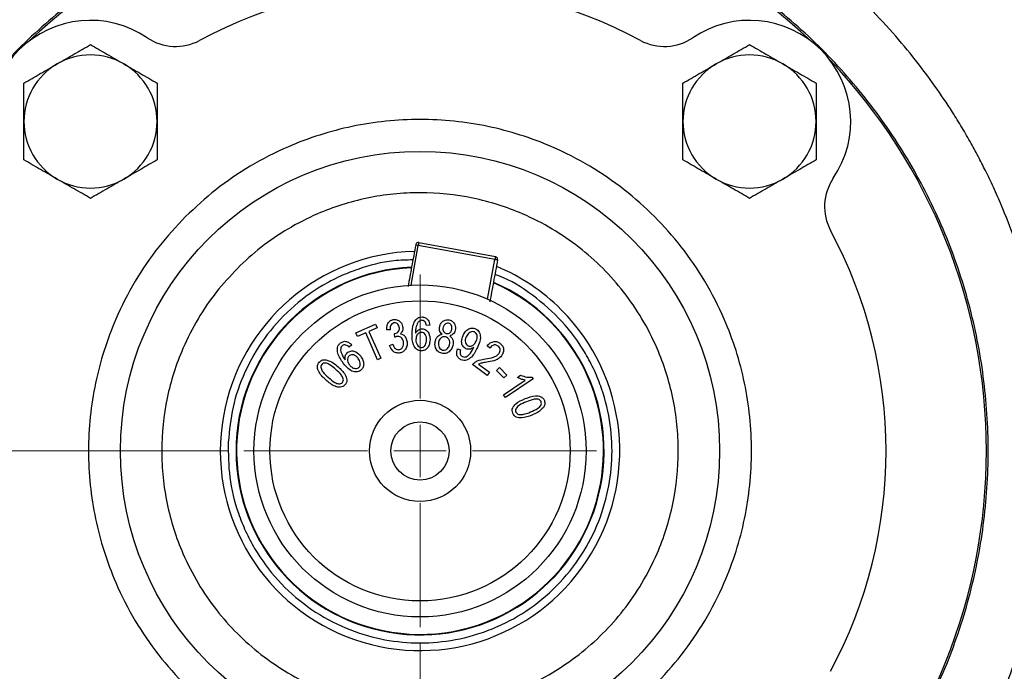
# Model space of a CAD drawing. Header units: inches. Extents: x 0.6 to 16.3, y 0.2 to 11.5.
# Tile 5 of 16: x 3 to 5.4, y 5.9 to 7.5. Entities that reach past the tile are written whole.
import ezdxf

# ---------------------------------------------------------------- set-up
doc = ezdxf.new("R2010")
doc.units = ezdxf.units.IN
doc.header["$MEASUREMENT"] = 0
doc.styles.add('SLDTEXTSTYLE0', font='TXT', dxfattribs={"width": 0.75})
doc.dimstyles.new('SLDDIMSTYLE2', dxfattribs={"dimtxt": 0.137795, "dimasz": 0.14, "dimexe": 0, "dimexo": 0.0625, "dimgap": 0.034449, "dimtad": 0, "dimtih": 1, "dimtoh": 1, "dimdec": 1, "dimlfac": 1.5, "dimrnd": 1e-09, "dimzin": 12, "dimdsep": 46, "dimtxsty": 'SLDTEXTSTYLE0', "dimblk1": 'CLOSED', "dimblk2": 'CLOSED', "dimsah": 1, "dimcen": 0.09, "dimadec": 0, "dimazin": 3, "dimtfac": 1, "dimtdec": 1, "dimtofl": 0, "dimtmove": 0, "dimatfit": 3, "dimldrblk": 'CLOSED', "dimfxl": 0, "dimfrac": 2, "dimtolj": 1, "dimtzin": 12, "dimarcsym": 0})
doc.dimstyles.new('SLDDIMSTYLE3', dxfattribs={"dimtxt": 0.137795, "dimasz": 0.14, "dimexe": 0, "dimexo": 0.0625, "dimgap": 0.034449, "dimtad": 0, "dimdec": 1, "dimlfac": 1.5, "dimrnd": 1e-09, "dimzin": 12, "dimdsep": 46, "dimtxsty": 'SLDTEXTSTYLE0', "dimblk1": 'CLOSED', "dimblk2": 'CLOSED', "dimsah": 1, "dimcen": 0.09, "dimadec": 0, "dimazin": 3, "dimtfac": 1, "dimtdec": 1, "dimtmove": 0, "dimatfit": 0, "dimldrblk": 'CLOSED', "dimfxl": 0, "dimfrac": 2, "dimtolj": 1, "dimtzin": 12, "dimarcsym": 0})

# ---------------------------------------------------------------- blocks, each defined once
blk = doc.blocks.new('_Closed')
at = {"color": 0, "linetype": 'ByBlock', "lineweight": -2}
for p, q in [((-1, 0.166667), (0, 0)), ((-1, 0.166667), (-1, -0.166667)), ((0, 0), (-1, -0.166667)), ((0, 0), (-1, 0))]:
    blk.add_line(p, q, dxfattribs=at)
blk = doc.blocks.new('_D_5')
at = {"color": 7, "linetype": 'Continuous', "lineweight": 0}
for p, q in [((3.3624, 8.4676), (1.0892, 8.4676)), ((1.1286, 8.4676), (1.1286, 7.8201)), ((0.9759, 7.7921), (0.9339, 7.7921)), ((0.9339, 7.7921), (0.9339, 7.5734)), ((1.2813, 7.7921), (1.3233, 7.7921)), ((1.3233, 7.7921), (1.3233, 7.5734)), ((0.9339, 7.5734), (0.9759, 7.5734)), ((1.3233, 7.5734), (1.2813, 7.5734)), ((1.1286, 3.5979), (1.1286, 7.3672)), ((2.7182, 3.5979), (1.0892, 3.5979))]:
    blk.add_line(p, q, dxfattribs=at)
at = {"color": 7, "linetype": 'Continuous', "lineweight": 18, "xscale": 0.14, "yscale": 0.14}
for p, rotation in [((1.1286, 8.4676), 90.0000000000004), ((1.1286, 3.5979), 270.0000000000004)]:
    blk.add_blockref('_Closed', p, dxfattribs=dict(at, rotation=rotation))
at = {"color": 7, "linetype": 'Continuous', "lineweight": 18, "char_height": 0.1378, "attachment_point": 1, "style": 'SLDTEXTSTYLE0'}
for s, insert in [('186', (0.9759, 7.751)), ('7.3', (1.0013, 7.5448))]:
    blk.add_mtext(s, dxfattribs=dict(at, insert=insert))
blk = doc.blocks.new('_D_7')
at = {"color": 7, "linetype": 'Continuous', "lineweight": 0}
for p, q in [((3.9638, 5.9334), (3.9638, 2.9412)), ((4.7971, 3.8395), (4.7971, 2.9412)), ((4.2333, 3.179), (4.1913, 3.179)), ((4.1913, 3.179), (4.1913, 2.9602)), ((4.4369, 3.179), (4.4789, 3.179)), ((4.4789, 3.179), (4.4789, 2.9602)), ((3.9638, 2.9805), (3.7138, 2.9805)), ((4.1913, 2.9602), (4.2333, 2.9602)), ((4.4789, 2.9602), (4.4369, 2.9602)), ((4.7971, 2.9805), (5.0471, 2.9805))]:
    blk.add_line(p, q, dxfattribs=at)
at = {"color": 7, "linetype": 'Continuous', "lineweight": 18, "xscale": 0.14, "yscale": 0.14}
blk.add_blockref('_Closed', (3.9638, 2.9805, -0.2811), dxfattribs=at)
at = {"color": 7, "linetype": 'Continuous', "lineweight": 18, "xscale": 0.14, "yscale": 0.14, "rotation": 180.0000000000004}
blk.add_blockref('_Closed', (4.7971, 2.9805, -0.2811), dxfattribs=at)
at = {"color": 7, "linetype": 'Continuous', "lineweight": 18, "char_height": 0.1378, "attachment_point": 1, "style": 'SLDTEXTSTYLE0'}
for s, insert in [('32', (4.2333, 3.1379)), ('1.3', (4.2079, 2.9317))]:
    blk.add_mtext(s, dxfattribs=dict(at, insert=insert))
blk = doc.blocks.new('_D_9')
at = {"color": 7, "linetype": 'Continuous', "lineweight": 0}
for p, q in [((3.4829, 6.4143), (1.533, 6.4143)), ((1.5724, 6.4143), (1.5724, 5.6835)), ((1.4197, 5.6555), (1.3777, 5.6555)), ((1.3777, 5.6555), (1.3777, 5.4367)), ((1.7251, 5.6555), (1.7671, 5.6555)), ((1.7671, 5.6555), (1.7671, 5.4367)), ((1.3777, 5.4367), (1.4197, 5.4367)), ((1.7671, 5.4367), (1.7251, 5.4367)), ((1.5724, 3.5979), (1.5724, 5.2306)), ((2.7182, 3.5979), (1.533, 3.5979))]:
    blk.add_line(p, q, dxfattribs=at)
at = {"color": 7, "linetype": 'Continuous', "lineweight": 18, "xscale": 0.14, "yscale": 0.14}
for p, rotation in [((1.5724, 6.4143, -0.2811), 90.0000000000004), ((1.5724, 3.5979, -0.2811), 270.0000000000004)]:
    blk.add_blockref('_Closed', p, dxfattribs=dict(at, rotation=rotation))
at = {"color": 7, "linetype": 'Continuous', "lineweight": 18, "char_height": 0.1378, "attachment_point": 1, "style": 'SLDTEXTSTYLE0'}
for s, insert in [('107', (1.4197, 5.6144)), ('4.2', (1.4451, 5.4082))]:
    blk.add_mtext(s, dxfattribs=dict(at, insert=insert))
blk = doc.blocks.new('SW_CENTERMARKSYMBOL_0')
at = {"color": 0, "linetype": 'Continuous', "lineweight": 18}
for p, q in [((0, 0.1312), (0, 0.4415)), ((0, 0), (0, 0.0656)), ((-0.1312, 0), (-0.4415, 0)), ((0, 0), (-0.0656, 0)), ((0, 0), (0, -0.0656)), ((0, 0), (0.0656, 0)), ((0.1312, 0), (0.4415, 0)), ((0, -0.1312), (0, -0.4415))]:
    blk.add_line(p, q, dxfattribs=at)

msp = doc.modelspace()

# ---------------------------------------------------------------- linework, layer by layer
at = {"color": 8, "linetype": 'Continuous', "lineweight": 25}
for p, q in [((3.9412, 6.8295), (3.9595, 6.9286)), ((4.133, 6.7941), (4.1512, 6.8933))]:
    msp.add_line(p, q, dxfattribs=at)
at = {"color": 7, "linetype": 'Continuous', "lineweight": 25}
for p, q in [((4.1512, 6.8933), (3.9595, 6.9286)), ((3.9608, 6.9361), (4.1526, 6.9008)), ((3.8031, 6.7097), (3.8527, 6.7317)), ((3.8527, 6.7317), (3.8567, 6.7227)), ((3.8071, 6.7007), (3.8031, 6.7097)), ((3.8277, 6.7098), (3.8071, 6.7007)), ((3.8577, 6.6425), (3.8277, 6.7098)), ((3.8567, 6.7227), (3.836, 6.7135)), ((3.836, 6.7135), (3.8659, 6.6462)), ((3.8891, 6.7178), (3.8805, 6.7179)), ((3.8996, 6.7078), (3.9009, 6.708)), ((3.9004, 6.6988), (3.8996, 6.7078)), ((3.9881, 6.7289), (3.9797, 6.7282)), ((3.8876, 6.6784), (3.8956, 6.6814)), ((3.7929, 6.6799), (3.7866, 6.6742)), ((4.0574, 6.6698), (4.0652, 6.6673)), ((4.0972, 6.6714), (4.0981, 6.6733)), ((4.1384, 6.6716), (4.1321, 6.6777)), ((3.8659, 6.6462), (3.8577, 6.6425)), ((4.1104, 6.6315), (4.1374, 6.6114)), ((4.1315, 6.6035), (4.0951, 6.6305)), ((4.1374, 6.6114), (4.1315, 6.6035)), ((4.1556, 6.6159), (4.163, 6.6231)), ((4.1735, 6.5972), (4.1556, 6.6159)), ((4.163, 6.6231), (4.181, 6.6044)), ((4.1729, 6.5548), (4.2271, 6.5915)), ((4.181, 6.6044), (4.1735, 6.5972)), ((4.2472, 6.5948), (4.1776, 6.5478)), ((4.2074, 6.5985), (4.2156, 6.604)), ((4.2441, 6.5994), (4.2472, 6.5948)), ((4.1776, 6.5478), (4.1729, 6.5548))]:
    msp.add_line(p, q, dxfattribs=at)
for radius in [1.9709, 0.75, 0.4158, 0.3758, 0.1267, 0.0729]:
    msp.add_circle((3.9638, 6.4143), radius, dxfattribs=at)
for centre, radius, start, end in [((3.9638, 6.4143), 1.4181, 46.3759, 133.6241), ((3.9638, 6.4143), 1.1667, 61.7708, 118.2292), ((3.1388, 7.2392), 0.2533, 55.8694, 214.1306), ((4.7887, 7.2392), 0.2533, 325.8694, 124.1306), ((3.352, 7.5538), 0.1267, 235.8694, 298.2292), ((4.5755, 7.5538), 0.1267, 241.7708, 304.1306), ((3.1388, 7.2392), 0.1667, 60, 120), ((4.7887, 7.2392), 0.1667, 60, 120), ((3.1388, 7.2392), 0.1667, 120, 180), ((3.1388, 7.2392), 0.1667, 360, 60), ((4.7887, 7.2392), 0.1667, 120, 180), ((4.7887, 7.2392), 0.1667, 360, 60), ((3.9638, 6.4143), 1.4181, 0, 43.6241), ((3.1388, 7.2392), 0.1667, 180, 240), ((3.1388, 7.2392), 0.1667, 300, 360), ((4.7887, 7.2392), 0.1667, 180, 240), ((4.7887, 7.2392), 0.1667, 300, 360), ((3.1388, 7.2392), 0.1667, 240, 300), ((4.7887, 7.2392), 0.1667, 240, 300), ((5.1033, 7.026), 0.1267, 145.8694, 208.2292), ((3.9638, 6.4143), 1.1667, 331.7708, 28.2292), ((3.9638, 6.4143), 0.5, 91.6662, 45), ((3.9638, 6.4143), 0.4607, 92.6993, 177.3512), ((3.9638, 6.4143), 0.4595, 92.7289, 349.5679), ((3.9638, 6.4143), 0.4593, 92.7339, 349.5679), ((3.9638, 6.4143), 0.5, 45, 67.435), ((3.9638, 6.4143), 0.4607, 177.3512, 66.3917), ((3.9638, 6.4143), 0.4595, 349.5679, 66.3608), ((3.9638, 6.4143), 0.4593, 349.5679, 66.3556), ((3.9638, 6.4143), 1.4181, 316.3759, 0)]:
    msp.add_arc(centre, radius, start, end, dxfattribs=at)
for points, knots in [([(2.3836, 6.4143), (2.3844, 6.4519), (2.3858, 6.5193), (2.3938, 6.596), (2.4004, 6.6432), (2.4042, 6.6681), (2.4078, 6.6891), (2.411, 6.7064), (2.4142, 6.723), (2.4178, 6.7406), (2.4221, 6.7605), (2.4269, 6.7812), (2.4322, 6.8027), (2.438, 6.8248), (2.4443, 6.8477), (2.4547, 6.8835), (2.4686, 6.9263), (2.4846, 6.9705), (2.495, 6.9973), (2.5003, 7.0104), (2.502, 7.0145), (2.5026, 7.0159), (2.5028, 7.0163), (2.5028, 7.0165), (2.5029, 7.0166), (2.5029, 7.0166), (2.5029, 7.0166), (2.5029, 7.0166), (2.5029, 7.0166), (2.5029, 7.0166), (2.5176, 7.0524), (2.5496, 7.1226), (2.6045, 7.2226), (2.6509, 7.2943), (2.6842, 7.3412), (2.7031, 7.3668), (2.7232, 7.3929), (2.7447, 7.4195), (2.7676, 7.4466), (2.7918, 7.4741), (2.8176, 7.502), (2.8496, 7.5349), (2.8846, 7.5688), (2.9188, 7.5997), (2.9497, 7.6263), (2.9875, 7.6572), (3.0414, 7.6981), (3.1102, 7.745), (3.1835, 7.7891), (3.2515, 7.8252), (3.308, 7.8522), (3.3491, 7.87), (3.3816, 7.8832), (3.4093, 7.8939), (3.4417, 7.9057), (3.4762, 7.9174), (3.5112, 7.9283), (3.5441, 7.9377), (3.5737, 7.9456), (3.6017, 7.9524), (3.628, 7.9584), (3.6811, 7.9694), (3.755, 7.9815), (3.8367, 7.9897), (3.8941, 7.9929), (3.9311, 7.9941), (3.9637, 7.9944), (4.0002, 7.9941), (4.0488, 7.9924), (4.1066, 7.9883), (4.165, 7.9819), (4.2161, 7.9744), (4.2598, 7.9666), (4.3037, 7.9577), (4.3535, 7.9459), (4.4121, 7.9299), (4.471, 7.911), (4.523, 7.8922), (4.5759, 7.8711), (4.6365, 7.8444), (4.7116, 7.8069), (4.7936, 7.76), (4.8652, 7.7128), (4.9211, 7.6717), (4.9589, 7.642), (4.9949, 7.6119), (5.0351, 7.5762), (5.0878, 7.5258), (5.1459, 7.464), (5.2033, 7.3953), (5.253, 7.3288), (5.2912, 7.2721), (5.3209, 7.2238), (5.3431, 7.1855), (5.3633, 7.1481), (5.3828, 7.1098), (5.4028, 7.0675), (5.4287, 7.008), (5.4552, 6.9385), (5.4781, 6.8669), (5.4943, 6.808), (5.5081, 6.7503), (5.5259, 6.6603), (5.5361, 6.58), (5.5406, 6.5158), (5.5418, 6.4958), (5.5427, 6.4758), (5.5433, 6.4558), (5.5437, 6.4358), (5.5438, 6.4163), (5.5437, 6.3903), (5.5428, 6.351), (5.5399, 6.2975), (5.5347, 6.2418), (5.5282, 6.1908), (5.521, 6.145), (5.5124, 6.0997), (5.4968, 6.0282), (5.4699, 5.9309), (5.436, 5.8383), (5.4089, 5.775), (5.3928, 5.7397), (5.3758, 5.7048), (5.358, 5.6704), (5.3393, 5.6364), (5.3197, 5.6028), (5.2994, 5.5698), (5.2812, 5.5419), (5.2636, 5.5158), (5.2425, 5.4859), (5.2119, 5.4448), (5.1753, 5.3994), (5.1392, 5.3579), (5.1086, 5.325), (5.0419, 5.2567), (4.9292, 5.1577), (4.757, 5.0425), (4.6184, 4.9741), (4.5253, 4.9371), (4.4841, 4.9221), (4.4409, 4.9077), (4.3947, 4.8937), (4.3437, 4.8803), (4.2975, 4.8697), (4.2606, 4.8623), (4.2295, 4.8567), (4.1962, 4.8513), (4.1526, 4.8453), (4.1022, 4.84), (4.0511, 4.8363), (4.0054, 4.8345), (3.9605, 4.8339), (3.9111, 4.8347), (3.8518, 4.8377), (3.8006, 4.8424), (3.761, 4.8472), (3.7364, 4.8506), (3.7137, 4.8541), (3.6928, 4.8576), (3.6738, 4.8611), (3.66, 4.8637), (3.6475, 4.8662), (3.6327, 4.8693), (3.6044, 4.8755), (3.5608, 4.8861), (3.5121, 4.8998), (3.4661, 4.9144), (3.4285, 4.9274), (3.3932, 4.9406), (3.3613, 4.9534), (3.3288, 4.9672), (3.292, 4.9838), (3.2484, 5.0051), (3.2102, 5.0253), (3.1804, 5.042), (3.1599, 5.0539), (3.1403, 5.0657), (3.1216, 5.0774), (3.1037, 5.0888), (3.0916, 5.0968), (3.0824, 5.1029), (3.0705, 5.1109), (3.043, 5.13), (3.0004, 5.1613), (2.9547, 5.1979), (2.9136, 5.2333), (2.8794, 5.2646), (2.8367, 5.3061), (2.7864, 5.3592), (2.7302, 5.4255), (2.6806, 5.491), (2.6432, 5.5462), (2.6135, 5.5933), (2.5871, 5.6381), (2.5604, 5.6873), (2.5371, 5.7345), (2.5188, 5.7743), (2.4971, 5.8252), (2.4722, 5.8903), (2.4457, 5.973), (2.4246, 6.0537), (2.4102, 6.1239), (2.3997, 6.1875), (2.3916, 6.2512), (2.3862, 6.3167), (2.3839, 6.3723), (2.3837, 6.4026), (2.3836, 6.4143)], [0, 0, 0, 0, 0.011378, 0.020355, 0.023274, 0.025808, 0.027958, 0.029723, 0.031104, 0.033079, 0.035136, 0.037277, 0.039501, 0.041808, 0.044197, 0.04667, 0.05307, 0.0578, 0.060859, 0.061762, 0.062085, 0.062186, 0.062222, 0.062236, 0.062243, 0.062245, 0.062246, 0.062247, 0.062247, 0.062247, 0.062247, 0.073942, 0.085546, 0.096668, 0.099741, 0.102939, 0.106261, 0.109707, 0.113279, 0.116975, 0.120796, 0.124742, 0.130856, 0.135501, 0.138676, 0.143171, 0.150261, 0.159129, 0.168328, 0.176082, 0.182392, 0.187256, 0.189608, 0.192997, 0.196219, 0.200024, 0.204017, 0.207291, 0.210378, 0.213279, 0.215992, 0.218519, 0.229668, 0.238597, 0.243316, 0.247048, 0.249793, 0.253167, 0.258069, 0.264499, 0.270669, 0.275834, 0.280095, 0.284081, 0.289357, 0.295566, 0.302437, 0.308052, 0.312277, 0.319627, 0.328075, 0.337619, 0.348182, 0.353966, 0.358576, 0.362727, 0.368124, 0.37483, 0.384752, 0.393763, 0.401861, 0.409829, 0.414413, 0.418997, 0.423191, 0.42727, 0.431985, 0.437336, 0.446873, 0.45444, 0.460038, 0.465354, 0.472357, 0.487759, 0.489777, 0.491794, 0.493812, 0.49583, 0.497847, 0.499865, 0.501701, 0.505727, 0.511741, 0.517887, 0.522622, 0.527288, 0.531895, 0.536536, 0.549392, 0.562385, 0.566294, 0.570203, 0.574112, 0.578021, 0.58193, 0.585839, 0.589748, 0.593657, 0.595897, 0.599248, 0.604738, 0.61135, 0.616868, 0.621388, 0.62491, 0.645732, 0.666554, 0.687377, 0.692277, 0.696824, 0.700646, 0.706019, 0.71143, 0.716561, 0.720354, 0.722808, 0.726092, 0.73057, 0.736082, 0.741431, 0.746031, 0.749913, 0.755006, 0.760963, 0.767837, 0.770526, 0.773029, 0.775346, 0.777477, 0.779422, 0.781182, 0.781713, 0.783273, 0.78575, 0.790477, 0.796834, 0.801054, 0.805059, 0.80885, 0.812427, 0.815445, 0.819516, 0.82464, 0.830114, 0.832577, 0.83496, 0.837263, 0.839487, 0.841632, 0.843697, 0.843853, 0.844977, 0.848012, 0.853969, 0.860947, 0.8657, 0.870369, 0.874953, 0.883704, 0.892454, 0.901205, 0.908529, 0.912599, 0.918023, 0.924257, 0.92951, 0.93392, 0.937488, 0.946235, 0.954982, 0.963728, 0.971428, 0.976602, 0.983216, 0.990822, 0.996483, 1, 1, 1, 1]), ([(3.0555, 7.3836), (3.0694, 7.3916), (3.0977, 7.4079), (3.125, 7.4237), (3.1388, 7.4317)], [0, 0, 0, 0, 0.494511, 1, 1, 1, 1]), ([(3.1388, 7.4317), (3.1523, 7.4239), (3.1796, 7.4081), (3.2079, 7.3918), (3.2221, 7.3836)], [0, 0, 0, 0, 0.495458, 1, 1, 1, 1]), ([(4.7054, 7.3836), (4.7193, 7.3916), (4.7476, 7.4079), (4.7749, 7.4237), (4.7887, 7.4317)], [0, 0, 0, 0, 0.4945107, 1, 1, 1, 1]), ([(4.7887, 7.4317), (4.8022, 7.4239), (4.8296, 7.4081), (4.8578, 7.3918), (4.872, 7.3836)], [0, 0, 0, 0, 0.495458, 1, 1, 1, 1]), ([(2.9721, 7.3354), (2.9857, 7.3433), (3.013, 7.359), (3.0412, 7.3753), (3.0555, 7.3836)], [0, 0, 0, 0, 0.495458, 1, 1, 1, 1]), ([(3.2221, 7.3836), (3.2361, 7.3755), (3.2643, 7.3592), (3.2917, 7.3434), (3.3055, 7.3354)], [0, 0, 0, 0, 0.494511, 1, 1, 1, 1]), ([(4.622, 7.3354), (4.6356, 7.3433), (4.6629, 7.359), (4.6911, 7.3753), (4.7054, 7.3836)], [0, 0, 0, 0, 0.495458, 1, 1, 1, 1]), ([(4.872, 7.3836), (4.886, 7.3755), (4.9142, 7.3592), (4.9416, 7.3434), (4.9554, 7.3354)], [0, 0, 0, 0, 0.494511, 1, 1, 1, 1]), ([(2.9721, 7.2392), (2.9721, 7.2553), (2.9721, 7.2879), (2.9721, 7.3195), (2.9721, 7.3354)], [0, 0, 0, 0, 0.494511, 1, 1, 1, 1]), ([(3.3055, 7.3354), (3.3055, 7.3198), (3.3055, 7.2883), (3.3055, 7.2557), (3.3055, 7.2392)], [0, 0, 0, 0, 0.495458, 1, 1, 1, 1]), ([(4.622, 7.2392), (4.622, 7.2553), (4.622, 7.2879), (4.622, 7.3195), (4.622, 7.3354)], [0, 0, 0, 0, 0.494511, 1, 1, 1, 1]), ([(4.9554, 7.3354), (4.9554, 7.3198), (4.9554, 7.2883), (4.9554, 7.2557), (4.9554, 7.2392)], [0, 0, 0, 0, 0.495458, 1, 1, 1, 1]), ([(2.9721, 7.143), (2.9721, 7.1586), (2.9721, 7.1902), (2.9721, 7.2228), (2.9721, 7.2392)], [0, 0, 0, 0, 0.495458, 1, 1, 1, 1]), ([(3.3769, 7.0012), (3.4016, 7.0242), (3.4517, 7.0709), (3.5384, 7.1295), (3.6262, 7.1746), (3.7122, 7.2067), (3.794, 7.2282), (3.8781, 7.2413), (3.9638, 7.2457), (4.0494, 7.2413), (4.1335, 7.2282), (4.2153, 7.2067), (4.3013, 7.1745), (4.3892, 7.1296), (4.4754, 7.0705), (4.5521, 7.0026), (4.62, 6.9259), (4.6791, 6.8397), (4.724, 6.7518), (4.7562, 6.6658), (4.7777, 6.5841), (4.7908, 6.4999), (4.7952, 6.4143), (4.7908, 6.3286), (4.7777, 6.2445), (4.7562, 6.1627), (4.724, 6.0767), (4.6791, 5.9888), (4.62, 5.9026), (4.5521, 5.8259), (4.4754, 5.758), (4.3892, 5.6989), (4.3013, 5.654), (4.2153, 5.6218), (4.1335, 5.6003), (4.0494, 5.5872), (3.9638, 5.5828), (3.8781, 5.5872), (3.794, 5.6003), (3.7122, 5.6218), (3.6262, 5.654), (3.5383, 5.6989), (3.4521, 5.758), (3.3754, 5.8259), (3.3075, 5.9026), (3.2484, 5.9888), (3.2035, 6.0767), (3.1713, 6.1627), (3.1498, 6.2445), (3.1367, 6.3286), (3.1323, 6.4143), (3.1367, 6.4999), (3.1498, 6.584), (3.1713, 6.6658), (3.2035, 6.7518), (3.2486, 6.8396), (3.3071, 6.9263), (3.3538, 6.9765), (3.3769, 7.0012)], [0, 0, 0, 0, 0.019408, 0.039416, 0.059988, 0.076068, 0.092152, 0.108574, 0.125, 0.141423, 0.157848, 0.173929, 0.190012, 0.210582, 0.230591, 0.25, 0.269406, 0.289416, 0.309988, 0.326068, 0.342152, 0.358574, 0.375, 0.391423, 0.407848, 0.423929, 0.440012, 0.460582, 0.480591, 0.5, 0.519406, 0.539416, 0.559988, 0.576068, 0.592152, 0.608574, 0.625, 0.641423, 0.657848, 0.673929, 0.690012, 0.710582, 0.730591, 0.75, 0.769406, 0.789416, 0.809988, 0.826068, 0.842152, 0.858574, 0.875, 0.891423, 0.907848, 0.923929, 0.940012, 0.960582, 0.980593, 1, 1, 1, 1]), ([(3.3055, 7.2392), (3.3055, 7.2231), (3.3055, 7.1905), (3.3055, 7.1589), (3.3055, 7.143)], [0, 0, 0, 0, 0.494511, 1, 1, 1, 1]), ([(4.622, 7.143), (4.622, 7.1586), (4.622, 7.1902), (4.622, 7.2228), (4.622, 7.2392)], [0, 0, 0, 0, 0.495458, 1, 1, 1, 1]), ([(4.9554, 7.2392), (4.9554, 7.2231), (4.9554, 7.1905), (4.9554, 7.1589), (4.9554, 7.143)], [0, 0, 0, 0, 0.494511, 1, 1, 1, 1]), ([(3.0555, 7.0949), (3.0415, 7.1029), (3.0133, 7.1192), (2.9859, 7.135), (2.9721, 7.143)], [0, 0, 0, 0, 0.494511, 1, 1, 1, 1]), ([(3.3055, 7.143), (3.2919, 7.1352), (3.2646, 7.1194), (3.2364, 7.1031), (3.2221, 7.0949)], [0, 0, 0, 0, 0.495458, 1, 1, 1, 1]), ([(4.7054, 7.0949), (4.6914, 7.1029), (4.6632, 7.1192), (4.6359, 7.135), (4.622, 7.143)], [0, 0, 0, 0, 0.4945107, 1, 1, 1, 1]), ([(4.9554, 7.143), (4.9418, 7.1352), (4.9145, 7.1194), (4.8863, 7.1031), (4.872, 7.0949)], [0, 0, 0, 0, 0.495458, 1, 1, 1, 1]), ([(3.1388, 7.0468), (3.1253, 7.0546), (3.0979, 7.0704), (3.0697, 7.0867), (3.0555, 7.0949)], [0, 0, 0, 0, 0.495458, 1, 1, 1, 1]), ([(3.2221, 7.0949), (3.2082, 7.0868), (3.1799, 7.0705), (3.1526, 7.0547), (3.1388, 7.0468)], [0, 0, 0, 0, 0.494511, 1, 1, 1, 1]), ([(4.7887, 7.0468), (4.7752, 7.0546), (4.7479, 7.0704), (4.7196, 7.0867), (4.7054, 7.0949)], [0, 0, 0, 0, 0.495458, 1, 1, 1, 1]), ([(4.872, 7.0949), (4.8581, 7.0868), (4.8298, 7.0705), (4.8025, 7.0547), (4.7887, 7.0468)], [0, 0, 0, 0, 0.494511, 1, 1, 1, 1]), ([(3.5065, 6.8715), (3.5257, 6.8895), (3.5648, 6.9259), (3.6324, 6.9715), (3.7008, 7.0066), (3.7678, 7.0317), (3.8315, 7.0484), (3.897, 7.0586), (3.9859, 7.0632), (4.0746, 7.054), (4.1598, 7.0317), (4.2267, 7.0066), (4.2952, 6.9716), (4.3624, 6.9256), (4.4222, 6.8727), (4.4751, 6.8129), (4.5211, 6.7457), (4.5561, 6.6772), (4.5812, 6.6103), (4.5979, 6.5465), (4.6081, 6.481), (4.6127, 6.3921), (4.6035, 6.3034), (4.5812, 6.2183), (4.5561, 6.1513), (4.5211, 6.0828), (4.4751, 6.0156), (4.4221, 5.9559), (4.3624, 5.903), (4.2952, 5.8569), (4.2267, 5.8219), (4.1598, 5.7968), (4.096, 5.7801), (4.0305, 5.7699), (3.9416, 5.7653), (3.8529, 5.7745), (3.7677, 5.7968), (3.7008, 5.8219), (3.6323, 5.8569), (3.5651, 5.903), (3.5054, 5.9559), (3.4525, 6.0156), (3.4064, 6.0828), (3.3714, 6.1513), (3.3463, 6.2183), (3.3296, 6.282), (3.3194, 6.3475), (3.3148, 6.4364), (3.324, 6.5251), (3.3463, 6.6103), (3.3714, 6.6773), (3.4065, 6.7456), (3.4521, 6.8132), (3.4886, 6.8523), (3.5065, 6.8715)], [0, 0, 0, 0, 0.01941, 0.039425, 0.059998, 0.076085, 0.092168, 0.108597, 0.125022, 0.157832, 0.173919, 0.190002, 0.210578, 0.230591, 0.25, 0.269412, 0.289425, 0.309998, 0.326085, 0.342168, 0.358597, 0.375022, 0.407832, 0.423919, 0.440002, 0.460578, 0.480591, 0.5, 0.519412, 0.539425, 0.559998, 0.576085, 0.592168, 0.608597, 0.625022, 0.657832, 0.673919, 0.690002, 0.710578, 0.730591, 0.75, 0.769412, 0.789425, 0.809998, 0.826085, 0.842168, 0.858597, 0.875022, 0.907832, 0.923919, 0.940002, 0.960578, 0.980588, 1, 1, 1, 1]), ([(3.9531, 6.9307), (3.9496, 6.9119), (3.943, 6.8759), (3.9368, 6.8422), (3.9338, 6.8261)], [0, 0, 0, 0, 0.522912, 1, 1, 1, 1]), ([(4.158, 6.893), (4.1545, 6.8742), (4.1478, 6.8379), (4.1416, 6.804), (4.1386, 6.7876)], [0, 0, 0, 0, 0.519019, 1, 1, 1, 1]), ([(3.8805, 6.7179), (3.8805, 6.721), (3.8805, 6.7272), (3.8838, 6.7353), (3.8895, 6.7411), (3.8942, 6.7425), (3.8965, 6.7432)], [0, 0, 0, 0, 0.280726, 0.560164, 0.780038, 1, 1, 1, 1]), ([(3.8983, 6.735), (3.8964, 6.7342), (3.8926, 6.7328), (3.8889, 6.7261), (3.889, 6.721), (3.8891, 6.7178)], [0, 0, 0, 0, 0.279059, 0.5589121, 1, 1, 1, 1]), ([(3.8965, 6.7432), (3.8996, 6.7434), (3.9058, 6.7438), (3.9134, 6.7391), (3.9184, 6.7329), (3.9197, 6.7283), (3.9203, 6.7259)], [0, 0, 0, 0, 0.279129, 0.558802, 0.779238, 1, 1, 1, 1]), ([(3.9118, 6.7244), (3.9113, 6.7262), (3.9104, 6.7296), (3.9068, 6.7333), (3.9025, 6.7354), (3.8997, 6.7351), (3.8983, 6.735)], [0, 0, 0, 0, 0.280329, 0.559604, 0.779846, 1, 1, 1, 1]), ([(3.9439, 6.7054), (3.9442, 6.715), (3.9446, 6.7294), (3.9535, 6.7441), (3.9618, 6.7492), (3.9665, 6.7496), (3.9689, 6.7498)], [0, 0, 0, 0, 0.500733, 0.749708, 0.874845, 1, 1, 1, 1]), ([(3.9564, 6.7325), (3.955, 6.7283), (3.9525, 6.7207), (3.9524, 6.7128), (3.9523, 6.7093)], [0, 0, 0, 0, 0.559047, 1, 1, 1, 1]), ([(3.9683, 6.7414), (3.9668, 6.7413), (3.9639, 6.741), (3.9595, 6.7378), (3.9576, 6.7345), (3.9564, 6.7325)], [0, 0, 0, 0, 0.279534, 0.559561, 1, 1, 1, 1]), ([(3.9763, 6.7374), (3.9751, 6.7386), (3.9728, 6.7409), (3.9697, 6.7413), (3.9683, 6.7414)], [0, 0, 0, 0, 0.559528, 1, 1, 1, 1]), ([(3.9689, 6.7498), (3.9718, 6.7495), (3.9777, 6.7487), (3.9858, 6.741), (3.9872, 6.7335), (3.9881, 6.7289)], [0, 0, 0, 0, 0.280159, 0.560238, 1, 1, 1, 1]), ([(3.9797, 6.7282), (3.9794, 6.73), (3.9788, 6.7333), (3.9771, 6.7361), (3.9763, 6.7374)], [0, 0, 0, 0, 0.560702, 1, 1, 1, 1]), ([(4.013, 6.7255), (4.014, 6.7284), (4.0158, 6.7343), (4.0223, 6.7403), (4.0298, 6.7432), (4.0346, 6.7425), (4.037, 6.7422)], [0, 0, 0, 0, 0.280237, 0.559658, 0.779688, 1, 1, 1, 1]), ([(4.0352, 6.7339), (4.0335, 6.734), (4.0299, 6.7343), (4.0256, 6.7315), (4.0228, 6.7279), (4.022, 6.7252), (4.0216, 6.7239)], [0, 0, 0, 0, 0.278858, 0.55866, 0.779254, 1, 1, 1, 1]), ([(4.0433, 6.7184), (4.0436, 6.7202), (4.0441, 6.7239), (4.0423, 6.7287), (4.0393, 6.7325), (4.0366, 6.7335), (4.0352, 6.7339)], [0, 0, 0, 0, 0.280519, 0.560222, 0.780319, 1, 1, 1, 1]), ([(4.037, 6.7422), (4.04, 6.7411), (4.0459, 6.739), (4.051, 6.7316), (4.0529, 6.7237), (4.0521, 6.7189), (4.0517, 6.7165)], [0, 0, 0, 0, 0.279344, 0.55876, 0.779138, 1, 1, 1, 1]), ([(3.9009, 6.708), (3.9029, 6.7085), (3.9069, 6.7097), (3.9109, 6.7143), (3.9124, 6.7195), (3.912, 6.7228), (3.9118, 6.7244)], [0, 0, 0, 0, 0.280004, 0.559115, 0.779219, 1, 1, 1, 1]), ([(3.9203, 6.7259), (3.9206, 6.724), (3.9211, 6.7203), (3.9197, 6.7134), (3.9164, 6.7097), (3.9145, 6.7074)], [0, 0, 0, 0, 0.281077, 0.561811, 1, 1, 1, 1]), ([(3.9145, 6.7074), (3.9169, 6.707), (3.9217, 6.706), (3.9281, 6.6995), (3.9299, 6.6935), (3.931, 6.6898)], [0, 0, 0, 0, 0.279541, 0.559809, 1, 1, 1, 1]), ([(3.9672, 6.6648), (3.965, 6.665), (3.9606, 6.6654), (3.9529, 6.6699), (3.9441, 6.6832), (3.944, 6.6965), (3.9439, 6.7054)], [0, 0, 0, 0, 0.125323, 0.250625, 0.499575, 1, 1, 1, 1]), ([(3.9523, 6.7093), (3.9546, 6.7127), (3.9588, 6.7186), (3.9658, 6.7197), (3.969, 6.7202)], [0, 0, 0, 0, 0.559987, 1, 1, 1, 1]), ([(3.9672, 6.7112), (3.9649, 6.7108), (3.9602, 6.7099), (3.9545, 6.7031), (3.9538, 6.697), (3.9534, 6.6933)], [0, 0, 0, 0, 0.2786985, 0.5596066, 1, 1, 1, 1]), ([(3.9803, 6.6924), (3.9802, 6.6948), (3.9801, 6.6996), (3.9774, 6.7058), (3.9729, 6.7103), (3.9691, 6.7109), (3.9672, 6.7112)], [0, 0, 0, 0, 0.2811397, 0.5609573, 0.7808925, 1, 1, 1, 1]), ([(3.969, 6.7202), (3.9724, 6.7195), (3.9794, 6.718), (3.9876, 6.7075), (3.9884, 6.6985), (3.9889, 6.6929)], [0, 0, 0, 0, 0.278538, 0.559515, 1, 1, 1, 1]), ([(4.002, 6.6886), (4.0026, 6.6911), (4.004, 6.6959), (4.0081, 6.7017), (4.0135, 6.7055), (4.0174, 6.7062), (4.0193, 6.7065)], [0, 0, 0, 0, 0.280512, 0.560108, 0.780052, 1, 1, 1, 1]), ([(4.0193, 6.7065), (4.0178, 6.7079), (4.0148, 6.7105), (4.0119, 6.7173), (4.0126, 6.7224), (4.013, 6.7255)], [0, 0, 0, 0, 0.280606, 0.560645, 1, 1, 1, 1]), ([(4.0216, 6.7239), (4.0213, 6.7221), (4.0207, 6.7184), (4.0223, 6.7134), (4.0255, 6.7097), (4.0282, 6.7087), (4.0296, 6.7083)], [0, 0, 0, 0, 0.280622, 0.559901, 0.780019, 1, 1, 1, 1]), ([(4.0296, 6.7083), (4.0314, 6.7081), (4.035, 6.7079), (4.0394, 6.7107), (4.0422, 6.7144), (4.0429, 6.7171), (4.0433, 6.7184)], [0, 0, 0, 0, 0.2788627, 0.5585512, 0.7791542, 1, 1, 1, 1]), ([(4.0517, 6.7165), (4.0512, 6.7146), (4.0501, 6.7109), (4.0459, 6.705), (4.0411, 6.7033), (4.0382, 6.7023)], [0, 0, 0, 0, 0.281291, 0.561973, 1, 1, 1, 1]), ([(4.0715, 6.7035), (4.0732, 6.7069), (4.0767, 6.7135), (4.085, 6.72), (4.0945, 6.7229), (4.1002, 6.7211), (4.103, 6.7203)], [0, 0, 0, 0, 0.280936, 0.560567, 0.780526, 1, 1, 1, 1]), ([(4.1003, 6.7121), (4.0987, 6.7126), (4.0954, 6.7135), (4.0904, 6.7119), (4.084, 6.7082), (4.0812, 6.7032), (4.0792, 6.6996)], [0, 0, 0, 0, 0.186108, 0.37321, 0.560636, 1, 1, 1, 1]), ([(4.1043, 6.6891), (4.1052, 6.6913), (4.107, 6.6958), (4.1071, 6.7026), (4.1051, 6.7088), (4.1019, 6.711), (4.1003, 6.7121)], [0, 0, 0, 0, 0.281237, 0.561307, 0.781498, 1, 1, 1, 1]), ([(4.103, 6.7203), (4.1049, 6.7192), (4.1087, 6.7169), (4.1137, 6.7096), (4.1164, 6.694), (4.1111, 6.6818), (4.1076, 6.6736)], [0, 0, 0, 0, 0.125258, 0.250637, 0.499744, 1, 1, 1, 1]), ([(3.7717, 6.6343), (3.7661, 6.6421), (3.7577, 6.6539), (3.756, 6.671), (3.7594, 6.6801), (3.763, 6.6833), (3.7648, 6.685)], [0, 0, 0, 0, 0.500731, 0.749699, 0.874832, 1, 1, 1, 1]), ([(3.7648, 6.685), (3.7674, 6.6864), (3.7725, 6.6894), (3.7837, 6.6882), (3.7894, 6.683), (3.7929, 6.6799)], [0, 0, 0, 0, 0.280123, 0.560232, 1, 1, 1, 1]), ([(3.8956, 6.6814), (3.8973, 6.6773), (3.8997, 6.6717), (3.9067, 6.6675), (3.9101, 6.6678), (3.9118, 6.6679)], [0, 0, 0, 0, 0.559713, 0.779815, 1, 1, 1, 1]), ([(3.906, 6.7011), (3.9049, 6.7008), (3.903, 6.7002), (3.9012, 6.6992), (3.9004, 6.6988)], [0, 0, 0, 0, 0.559679, 1, 1, 1, 1]), ([(3.9223, 6.6879), (3.9217, 6.69), (3.9206, 6.6943), (3.9164, 6.6989), (3.9112, 6.7015), (3.9077, 6.7012), (3.906, 6.7011)], [0, 0, 0, 0, 0.280635, 0.560168, 0.780145, 1, 1, 1, 1]), ([(3.9118, 6.6679), (3.914, 6.6688), (3.9184, 6.6705), (3.9219, 6.6765), (3.923, 6.6824), (3.9225, 6.686), (3.9223, 6.6879)], [0, 0, 0, 0, 0.278237, 0.558232, 0.778894, 1, 1, 1, 1]), ([(3.931, 6.6898), (3.9314, 6.6862), (3.9323, 6.6789), (3.9283, 6.6693), (3.9218, 6.6623), (3.9163, 6.6605), (3.9136, 6.6597)], [0, 0, 0, 0, 0.280334, 0.559866, 0.780024, 1, 1, 1, 1]), ([(3.9534, 6.6933), (3.9535, 6.6908), (3.9537, 6.6857), (3.9568, 6.6792), (3.9614, 6.6743), (3.9654, 6.6735), (3.9674, 6.6732)], [0, 0, 0, 0, 0.281092, 0.56119, 0.781317, 1, 1, 1, 1]), ([(3.9889, 6.6929), (3.9886, 6.6892), (3.9879, 6.6819), (3.9833, 6.6724), (3.976, 6.6658), (3.9701, 6.6651), (3.9672, 6.6648)], [0, 0, 0, 0, 0.280817, 0.561076, 0.78058, 1, 1, 1, 1]), ([(3.9674, 6.6732), (3.9684, 6.6733), (3.9706, 6.6735), (3.9743, 6.6757), (3.9793, 6.6815), (3.9799, 6.6881), (3.9803, 6.6924)], [0, 0, 0, 0, 0.125401, 0.25095, 0.50145, 1, 1, 1, 1]), ([(4.0185, 6.6587), (4.0151, 6.66), (4.0083, 6.6624), (4.0025, 6.6712), (4.0006, 6.6803), (4.0015, 6.6859), (4.002, 6.6886)], [0, 0, 0, 0, 0.279201, 0.558618, 0.779043, 1, 1, 1, 1]), ([(4.0104, 6.6868), (4.01, 6.6845), (4.0093, 6.6799), (4.0113, 6.6736), (4.0152, 6.6688), (4.0186, 6.6676), (4.0204, 6.667)], [0, 0, 0, 0, 0.280668, 0.5603106, 0.7803332, 1, 1, 1, 1]), ([(4.0275, 6.7001), (4.0253, 6.7003), (4.0207, 6.7005), (4.0152, 6.6967), (4.0118, 6.6919), (4.0109, 6.6885), (4.0104, 6.6868)], [0, 0, 0, 0, 0.278392, 0.558141, 0.778852, 1, 1, 1, 1]), ([(4.0376, 6.6803), (4.038, 6.6826), (4.0387, 6.6872), (4.0366, 6.6935), (4.0327, 6.6983), (4.0293, 6.6995), (4.0275, 6.7001)], [0, 0, 0, 0, 0.28062, 0.560235, 0.780288, 1, 1, 1, 1]), ([(4.0382, 6.7023), (4.0401, 6.7007), (4.044, 6.6975), (4.0475, 6.6888), (4.0466, 6.6824), (4.046, 6.6785)], [0, 0, 0, 0, 0.280224, 0.560463, 1, 1, 1, 1]), ([(4.0788, 6.67), (4.0758, 6.6721), (4.0699, 6.6763), (4.0665, 6.6895), (4.0696, 6.6982), (4.0715, 6.7035)], [0, 0, 0, 0, 0.278712, 0.559486, 1, 1, 1, 1]), ([(4.0792, 6.6996), (4.0784, 6.6974), (4.0766, 6.693), (4.077, 6.6863), (4.0795, 6.6805), (4.0827, 6.6785), (4.0843, 6.6775)], [0, 0, 0, 0, 0.2808767, 0.5606416, 0.7806194, 1, 1, 1, 1]), ([(4.0843, 6.6775), (4.0858, 6.677), (4.0889, 6.676), (4.0937, 6.6772), (4.0998, 6.6808), (4.1025, 6.6857), (4.1043, 6.6891)], [0, 0, 0, 0, 0.186568, 0.373383, 0.560568, 1, 1, 1, 1]), ([(4.1321, 6.6777), (4.1345, 6.6802), (4.1393, 6.6851), (4.1485, 6.6889), (4.1576, 6.6881), (4.1622, 6.6852), (4.1645, 6.6837)], [0, 0, 0, 0, 0.280839, 0.5599198, 0.7796598, 1, 1, 1, 1]), ([(4.1645, 6.6837), (4.167, 6.6815), (4.1721, 6.677), (4.1735, 6.6674), (4.1719, 6.659), (4.1692, 6.6546), (4.1678, 6.6524)], [0, 0, 0, 0, 0.2798101, 0.5583176, 0.7791005, 1, 1, 1, 1]), ([(3.7694, 6.6779), (3.7683, 6.6769), (3.7661, 6.6748), (3.7646, 6.6696), (3.7651, 6.6658), (3.7654, 6.6635)], [0, 0, 0, 0, 0.279806, 0.559676, 1, 1, 1, 1]), ([(3.7654, 6.6635), (3.7668, 6.6593), (3.7694, 6.6518), (3.7741, 6.6453), (3.7761, 6.6425)], [0, 0, 0, 0, 0.5590357, 1, 1, 1, 1]), ([(3.7783, 6.6795), (3.7765, 6.6798), (3.7733, 6.6802), (3.7706, 6.6786), (3.7694, 6.6779)], [0, 0, 0, 0, 0.5596806, 1, 1, 1, 1]), ([(3.7761, 6.6425), (3.7759, 6.6466), (3.7756, 6.6538), (3.7806, 6.659), (3.7828, 6.6613)], [0, 0, 0, 0, 0.560005, 1, 1, 1, 1]), ([(3.7866, 6.6742), (3.7852, 6.6755), (3.7828, 6.6777), (3.7797, 6.679), (3.7783, 6.6795)], [0, 0, 0, 0, 0.560732, 1, 1, 1, 1]), ([(3.7828, 6.6613), (3.786, 6.6628), (3.7925, 6.6658), (3.8054, 6.6625), (3.8116, 6.6557), (3.8153, 6.6516)], [0, 0, 0, 0, 0.278522, 0.559544, 1, 1, 1, 1]), ([(3.9136, 6.6597), (3.9103, 6.6594), (3.9036, 6.659), (3.8929, 6.6656), (3.8896, 6.6735), (3.8876, 6.6784)], [0, 0, 0, 0, 0.280114, 0.560688, 1, 1, 1, 1]), ([(4.046, 6.6785), (4.045, 6.6751), (4.0429, 6.6682), (4.0355, 6.6612), (4.0269, 6.6577), (4.0213, 6.6584), (4.0185, 6.6587)], [0, 0, 0, 0, 0.280362, 0.559875, 0.779913, 1, 1, 1, 1]), ([(4.0204, 6.667), (4.0227, 6.6668), (4.0273, 6.6665), (4.0328, 6.6703), (4.0362, 6.6751), (4.0371, 6.6786), (4.0376, 6.6803)], [0, 0, 0, 0, 0.278716, 0.55829, 0.7789, 1, 1, 1, 1]), ([(4.0663, 6.6428), (4.0638, 6.6444), (4.0587, 6.6475), (4.0544, 6.6578), (4.0563, 6.6653), (4.0574, 6.6698)], [0, 0, 0, 0, 0.280077, 0.560167, 1, 1, 1, 1]), ([(4.0652, 6.6673), (4.0647, 6.6655), (4.0639, 6.662), (4.064, 6.6569), (4.0663, 6.6526), (4.0688, 6.6512), (4.07, 6.6504)], [0, 0, 0, 0, 0.280873, 0.560697, 0.780127, 1, 1, 1, 1]), ([(4.1076, 6.6736), (4.1033, 6.665), (4.097, 6.6519), (4.0829, 6.6417), (4.0732, 6.6405), (4.0686, 6.642), (4.0663, 6.6428)], [0, 0, 0, 0, 0.500555, 0.749643, 0.874859, 1, 1, 1, 1]), ([(4.07, 6.6504), (4.0715, 6.65), (4.0746, 6.649), (4.081, 6.6503), (4.0897, 6.6575), (4.0942, 6.6659), (4.0972, 6.6714)], [0, 0, 0, 0, 0.124979, 0.250081, 0.499659, 1, 1, 1, 1]), ([(4.0981, 6.6733), (4.0947, 6.6712), (4.0886, 6.6676), (4.0818, 6.6692), (4.0788, 6.67)], [0, 0, 0, 0, 0.560142, 1, 1, 1, 1]), ([(4.1276, 6.6449), (4.1344, 6.6459), (4.1438, 6.6473), (4.1553, 6.652), (4.1591, 6.6558), (4.161, 6.6577)], [0, 0, 0, 0, 0.560657, 0.780677, 1, 1, 1, 1]), ([(4.1592, 6.677), (4.1572, 6.6782), (4.1532, 6.6804), (4.1447, 6.6788), (4.1408, 6.6743), (4.1384, 6.6716)], [0, 0, 0, 0, 0.2798552, 0.5598932, 1, 1, 1, 1]), ([(4.161, 6.6577), (4.1621, 6.6595), (4.1643, 6.6629), (4.1645, 6.6687), (4.1628, 6.6738), (4.1604, 6.676), (4.1592, 6.677)], [0, 0, 0, 0, 0.280321, 0.559811, 0.779864, 1, 1, 1, 1]), ([(3.7288, 6.5914), (3.7222, 6.5976), (3.7123, 6.6069), (3.7062, 6.6221), (3.7075, 6.6313), (3.7102, 6.6349), (3.7115, 6.6368)], [0, 0, 0, 0, 0.50079, 0.749899, 0.874845, 1, 1, 1, 1]), ([(3.7115, 6.6368), (3.7128, 6.638), (3.7153, 6.6404), (3.7211, 6.643), (3.7257, 6.6427), (3.7284, 6.6426)], [0, 0, 0, 0, 0.2805081, 0.5608203, 1, 1, 1, 1]), ([(3.7528, 6.6186), (3.7476, 6.6231), (3.7399, 6.6299), (3.7287, 6.6346), (3.7216, 6.6342), (3.719, 6.6319), (3.7177, 6.6308)], [0, 0, 0, 0, 0.50171, 0.750753, 0.875617, 1, 1, 1, 1]), ([(3.7284, 6.6426), (3.7346, 6.6403), (3.7457, 6.6363), (3.7546, 6.6286), (3.7586, 6.6251)], [0, 0, 0, 0, 0.558339, 1, 1, 1, 1]), ([(3.8151, 6.6159), (3.8132, 6.6147), (3.8095, 6.6124), (3.8005, 6.6114), (3.7854, 6.6166), (3.7772, 6.6272), (3.7717, 6.6343)], [0, 0, 0, 0, 0.12536, 0.250669, 0.499649, 1, 1, 1, 1]), ([(3.7869, 6.653), (3.7853, 6.6513), (3.7821, 6.6477), (3.7816, 6.6388), (3.7848, 6.6336), (3.7867, 6.6304)], [0, 0, 0, 0, 0.2786807, 0.559621, 1, 1, 1, 1]), ([(3.8088, 6.646), (3.8073, 6.6478), (3.8042, 6.6516), (3.7983, 6.6549), (3.792, 6.6558), (3.7886, 6.6539), (3.7869, 6.653)], [0, 0, 0, 0, 0.281093, 0.560952, 0.780869, 1, 1, 1, 1]), ([(3.8101, 6.6227), (3.8109, 6.6235), (3.8125, 6.6249), (3.8141, 6.629), (3.8146, 6.6367), (3.8111, 6.6423), (3.8088, 6.646)], [0, 0, 0, 0, 0.125352, 0.250879, 0.501424, 1, 1, 1, 1]), ([(3.8153, 6.6516), (3.8173, 6.6485), (3.8213, 6.6422), (3.8233, 6.6318), (3.8215, 6.6221), (3.8172, 6.6179), (3.8151, 6.6159)], [0, 0, 0, 0, 0.280804, 0.561068, 0.780596, 1, 1, 1, 1]), ([(4.0951, 6.6305), (4.0975, 6.633), (4.1023, 6.6379), (4.1138, 6.6425), (4.1224, 6.644), (4.1276, 6.6449)], [0, 0, 0, 0, 0.278907, 0.559098, 1, 1, 1, 1]), ([(4.1307, 6.6365), (4.1283, 6.6361), (4.1245, 6.6355), (4.1191, 6.6345), (4.1146, 6.6334), (4.1118, 6.6321), (4.1104, 6.6315)], [0, 0, 0, 0, 0.340065, 0.560105, 0.780096, 1, 1, 1, 1]), ([(4.1678, 6.6524), (4.1651, 6.6496), (4.1597, 6.6439), (4.1464, 6.6393), (4.1366, 6.6376), (4.1307, 6.6365)], [0, 0, 0, 0, 0.278992, 0.558964, 1, 1, 1, 1]), ([(3.7177, 6.6308), (3.7168, 6.6294), (3.715, 6.6264), (3.7159, 6.6194), (3.7219, 6.6092), (3.7295, 6.6024), (3.7345, 6.5979)], [0, 0, 0, 0, 0.124049, 0.248948, 0.498229, 1, 1, 1, 1]), ([(3.7696, 6.5857), (3.7705, 6.5871), (3.7723, 6.5901), (3.7714, 6.597), (3.7654, 6.6073), (3.7578, 6.6141), (3.7528, 6.6186)], [0, 0, 0, 0, 0.123971, 0.248907, 0.498201, 1, 1, 1, 1]), ([(3.7586, 6.6251), (3.7651, 6.6189), (3.775, 6.6097), (3.7811, 6.5945), (3.7798, 6.5853), (3.7771, 6.5817), (3.7758, 6.5799)], [0, 0, 0, 0, 0.500778, 0.749897, 0.874855, 1, 1, 1, 1]), ([(3.7867, 6.6304), (3.7884, 6.6284), (3.7916, 6.6245), (3.798, 6.6211), (3.8047, 6.62), (3.8083, 6.6218), (3.8101, 6.6227)], [0, 0, 0, 0, 0.281081, 0.561135, 0.781286, 1, 1, 1, 1]), ([(3.7758, 6.5799), (3.7741, 6.5783), (3.7708, 6.5752), (3.7618, 6.573), (3.746, 6.5766), (3.7357, 6.5855), (3.7288, 6.5914)], [0, 0, 0, 0, 0.125032, 0.25014, 0.499006, 1, 1, 1, 1]), ([(3.7345, 6.5979), (3.7397, 6.5934), (3.7474, 6.5867), (3.7585, 6.582), (3.7656, 6.5823), (3.7683, 6.5846), (3.7696, 6.5857)], [0, 0, 0, 0, 0.501774, 0.750835, 0.875735, 1, 1, 1, 1]), ([(4.2271, 6.5915), (4.2232, 6.5923), (4.2163, 6.5937), (4.2101, 6.597), (4.2074, 6.5985)], [0, 0, 0, 0, 0.559723, 1, 1, 1, 1]), ([(4.2156, 6.604), (4.2208, 6.602), (4.2299, 6.5982), (4.2398, 6.599), (4.2441, 6.5994)], [0, 0, 0, 0, 0.5602, 1, 1, 1, 1]), ([(4.1958, 6.5087), (4.1952, 6.5108), (4.1939, 6.5152), (4.1959, 6.5241), (4.2062, 6.5366), (4.2186, 6.5418), (4.227, 6.5453)], [0, 0, 0, 0, 0.125003, 0.250124, 0.498997, 1, 1, 1, 1]), ([(4.2302, 6.5374), (4.2239, 6.5348), (4.2145, 6.5309), (4.2054, 6.5231), (4.2026, 6.5166), (4.2033, 6.5133), (4.2037, 6.5116)], [0, 0, 0, 0, 0.50174, 0.750854, 0.875735, 1, 1, 1, 1]), ([(4.227, 6.5453), (4.2354, 6.5485), (4.2481, 6.5531), (4.2642, 6.5518), (4.2719, 6.5466), (4.2739, 6.5426), (4.275, 6.5406)], [0, 0, 0, 0, 0.500793, 0.749903, 0.87484, 1, 1, 1, 1]), ([(4.2669, 6.5378), (4.266, 6.5392), (4.2642, 6.5421), (4.2576, 6.5444), (4.2458, 6.5436), (4.2364, 6.5399), (4.2302, 6.5374)], [0, 0, 0, 0, 0.123978, 0.248914, 0.498248, 1, 1, 1, 1]), ([(4.2405, 6.5119), (4.2468, 6.5145), (4.2562, 6.5184), (4.2654, 6.5263), (4.2682, 6.5328), (4.2673, 6.5361), (4.2669, 6.5378)], [0, 0, 0, 0, 0.501801, 0.750789, 0.875633, 1, 1, 1, 1]), ([(4.275, 6.5406), (4.2755, 6.539), (4.2766, 6.5356), (4.2763, 6.5293), (4.274, 6.5254), (4.2726, 6.523)], [0, 0, 0, 0, 0.280582, 0.560831, 1, 1, 1, 1]), ([(4.2438, 6.5039), (4.2353, 6.5008), (4.2227, 6.4961), (4.2065, 6.4974), (4.1989, 6.5026), (4.1968, 6.5067), (4.1958, 6.5087)], [0, 0, 0, 0, 0.500823, 0.74986, 0.874862, 1, 1, 1, 1]), ([(4.2037, 6.5116), (4.2046, 6.5102), (4.2065, 6.5073), (4.213, 6.5049), (4.2249, 6.5057), (4.2342, 6.5094), (4.2405, 6.5119)], [0, 0, 0, 0, 0.12403, 0.248961, 0.498248, 1, 1, 1, 1]), ([(4.2726, 6.523), (4.2679, 6.5184), (4.2594, 6.5103), (4.2485, 6.5059), (4.2438, 6.5039)], [0, 0, 0, 0, 0.558337, 1, 1, 1, 1])]:
    msp.add_open_spline(points, degree=3, knots=knots, dxfattribs=at)
for points in [[(2.5413, 6.4143), (2.5436, 6.4763), (2.5483, 6.6005), (2.5861, 6.7835), (2.6457, 6.9602), (2.7283, 7.1275), (2.832, 7.2827), (2.955, 7.423), (3.0953, 7.546), (3.2505, 7.6497), (3.4178, 7.7322), (3.5945, 7.7922), (3.7776, 7.8286), (3.9638, 7.8408), (4.15, 7.8286), (4.333, 7.7922), (4.5097, 7.7322), (4.677, 7.6497), (4.8322, 7.546), (4.9725, 7.423), (5.0955, 7.2827), (5.1992, 7.1275), (5.2817, 6.9602), (5.3417, 6.7835), (5.3781, 6.6005), (5.3903, 6.4143), (5.3781, 6.2281), (5.3417, 6.045), (5.2817, 5.8683), (5.1992, 5.701), (5.0955, 5.5458), (4.9725, 5.4055), (4.8322, 5.2825), (4.677, 5.1788), (4.5097, 5.0963), (4.333, 5.0363), (4.15, 4.9999), (3.9638, 4.9877), (3.7776, 4.9999), (3.5945, 5.0363), (3.4178, 5.0963), (3.2505, 5.1788), (3.0953, 5.2825), (2.955, 5.4055), (2.832, 5.5458), (2.7283, 5.701), (2.6457, 5.8683), (2.5861, 6.045), (2.5483, 6.2281), (2.5436, 6.3522), (2.5413, 6.4143)], [(3.9608, 6.9361), (3.96, 6.9361), (3.9582, 6.9363), (3.9558, 6.9351), (3.9539, 6.9333), (3.9533, 6.9316), (3.9531, 6.9307)], [(3.9595, 6.9286), (3.9586, 6.9288), (3.9569, 6.9291), (3.9548, 6.9297), (3.9533, 6.9303), (3.9532, 6.9306), (3.9531, 6.9307)], [(3.9608, 6.9361), (3.9608, 6.9361), (3.9608, 6.936), (3.9607, 6.9355), (3.9606, 6.9348), (3.9604, 6.9338), (3.9602, 6.9327), (3.96, 6.9314), (3.9597, 6.93), (3.9595, 6.929), (3.9595, 6.9286)], [(4.1526, 6.9008), (4.1526, 6.9007), (4.1526, 6.9007), (4.1525, 6.9002), (4.1524, 6.8995), (4.1522, 6.8985), (4.152, 6.8974), (4.1518, 6.8961), (4.1515, 6.8947), (4.1513, 6.8937), (4.1512, 6.8933)], [(4.158, 6.893), (4.1578, 6.8929), (4.1576, 6.8927), (4.156, 6.8927), (4.1538, 6.8928), (4.1521, 6.8931), (4.1512, 6.8933)], [(4.158, 6.893), (4.158, 6.8939), (4.1581, 6.8956), (4.157, 6.8981), (4.1551, 6.9), (4.1535, 6.9005), (4.1526, 6.9008)]]:
    msp.add_open_spline(points, degree=3, dxfattribs=at)
at = {"color": 8, "linetype": 'Continuous', "lineweight": 25}
for points, knots in [([(3.9461, 6.8926), (3.9301, 6.8923), (3.883, 6.8915), (3.8212, 6.8749), (3.7623, 6.8516), (3.7043, 6.8212), (3.6376, 6.772), (3.5717, 6.6981), (3.5234, 6.6141), (3.4925, 6.5259), (3.4865, 6.4657), (3.4836, 6.4365)], [0, 0, 0, 0, 0.067062, 0.197445, 0.265444, 0.333424, 0.47211, 0.610797, 0.746601, 0.876985, 1, 1, 1, 1]), ([(3.4836, 6.4365), (3.4838, 6.4071), (3.4842, 6.3467), (3.5029, 6.2717), (3.5264, 6.2128), (3.5568, 6.1548), (3.606, 6.0881), (3.6799, 6.0222), (3.7639, 5.9737), (3.8522, 5.9438), (3.9414, 5.9314), (4.0314, 5.9355), (4.1063, 5.9533), (4.1653, 5.977), (4.2232, 6.0073), (4.2899, 6.0565), (4.3558, 6.1304), (4.4044, 6.2144), (4.4342, 6.3027), (4.4466, 6.3919), (4.4425, 6.4819), (4.4247, 6.5568), (4.4011, 6.6158), (4.3707, 6.6737), (4.3216, 6.7407), (4.2472, 6.8052), (4.1886, 6.8436), (4.1545, 6.8548), (4.1511, 6.8559)], [0, 0, 0, 0, 0.041995, 0.086506, 0.10972, 0.132927, 0.180272, 0.227617, 0.273978, 0.318489, 0.360484, 0.402479, 0.44699, 0.470204, 0.493411, 0.540756, 0.588101, 0.634462, 0.678973, 0.720968, 0.762963, 0.807474, 0.830688, 0.853895, 0.90124, 0.948585, 0.994946, 1, 1, 1, 1])]:
    msp.add_open_spline(points, degree=3, knots=knots, dxfattribs=at)

# ---------------------------------------------------------------- block references
at = {"color": 7, "linetype": 'Continuous', "lineweight": 0}
msp.add_blockref('SW_CENTERMARKSYMBOL_0', (3.9638, 6.4143), dxfattribs=at)

# ---------------------------------------------------------------- dimensions: what is measured, and where the dimension line sits
at = {"color": 7, "linetype": 'Continuous', "lineweight": 18}
for base, p1, picture, middle in [((1.1286, 3.5979), (3.4018, 8.4676), '_D_5', (1.1286, 7.5937)), ((1.5724, 3.5979), (3.5223, 6.4143), '_D_9', (1.5724, 5.457))]:
    dim = msp.add_linear_dim(base=base, p1=p1, p2=(2.7576, 3.5979), angle=90, dimstyle='SLDDIMSTYLE2', dxfattribs=at)
    dim.commit()
    dim.dimension.update_dxf_attribs({"geometry": picture, "text_midpoint": middle, "dimtype": 160})
dim = msp.add_linear_dim(base=(4.7970899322, 2.980533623), p1=(3.9637565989, 5.9728105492), p2=(4.7970899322, 3.8788605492), dimstyle='SLDDIMSTYLE3', dxfattribs=at)
dim.commit()
dim.dimension.update_dxf_attribs({"geometry": '_D_7', "text_midpoint": (4.3351325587, 2.980533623), "dimtype": 160})

doc.saveas('drawing.dxf')
